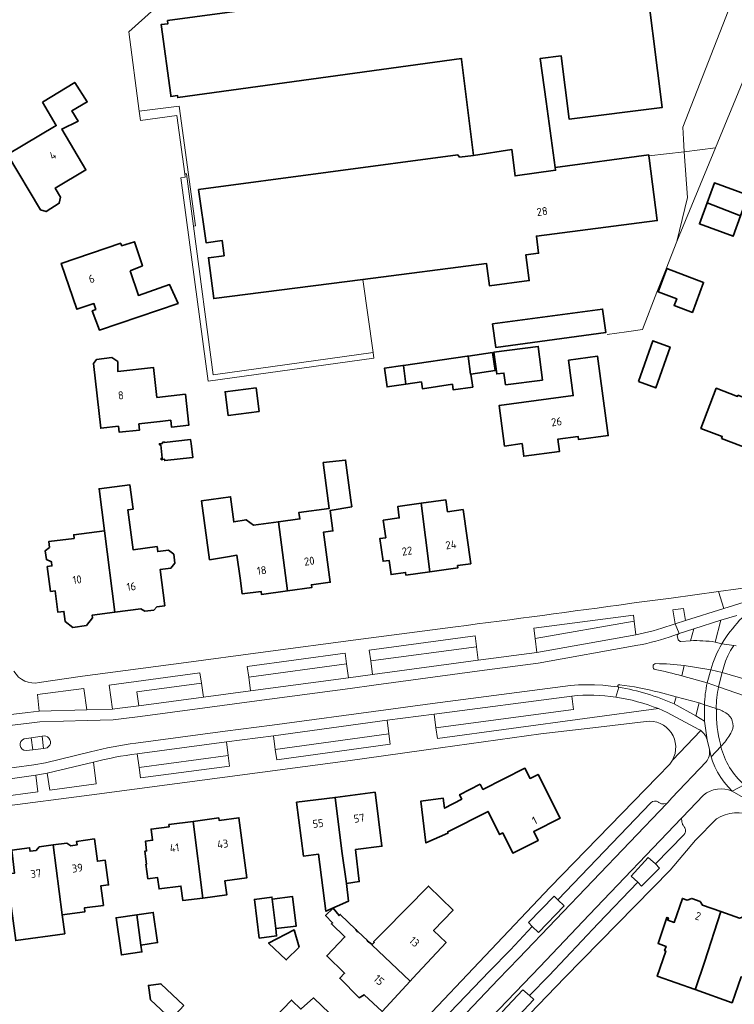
# Model space of a CAD drawing. Extents: x 152761 to 155748, y 459947 to 462743.
# Tile 129 of 256: x 154090 to 154210, y 461944 to 462110. Entities that reach past the tile are written whole.
import ezdxf
from ezdxf.enums import TextEntityAlignment as Align

# ---------------------------------------------------------------- set-up
doc = ezdxf.new("R2010")
doc.units = 0
doc.header["$LTSCALE"] = 0.75
for name, color, linetype, lineweight in [('B-RO-GR-BEPLANTING_CULTUUR_BODEMBEDEKKER-GV', 251, 'CONTINUOUS', 18), ('B-RO-IE-TERREINAFSCHEIDING_KUNSTMATIG_HEKWERK-G', 251, 'IE-TERREINAFSCHEIDING-KUNSTMATIG', 18), ('B-RO-IE-TERREINAFSCHEIDING_KUNSTMATIG_MUUR-G', 251, 'IE-TERREINAFSCHEIDING-KUNSTMATIG-DICHT', 18), ('B-RO-OG-BEBOUWING-GV', 6, 'CONTINUOUS', 35), ('B-RO-OG-BEBOUWING-T18', 1, 'CONTINUOUS', 18), ('B-RO-OG-TERREIN_CULTUURSCHEIDING-GV', 251, 'CONTINUOUS', 18), ('B-RO-VH-VERHARDING_ASFALT-GV', 251, 'CONTINUOUS', 18), ('B-RO-VH-VERHARDING_STRAATBAKSTEEN-GV', 251, 'CONTINUOUS', 18)]:
    doc.layers.add(name, color=color, linetype=linetype, lineweight=lineweight)
doc.styles.add('NLCS-ISO-M200-T18', font='NLCS-ISO.ttf', dxfattribs={"height": 0.36})
doc.linetypes.add('IE-TERREINAFSCHEIDING-KUNSTMATIG', pattern='A,4,[82,NLCS.SHX,S=0.75,R=90,X=0,Y=0],4,-2', length=10)
doc.linetypes.add('IE-TERREINAFSCHEIDING-KUNSTMATIG-DICHT', pattern='A,8,-1,[82,NLCS.SHX,S=0.75,R=90,X=0,Y=0],-1', length=10)

msp = doc.modelspace()

# ---------------------------------------------------------------- linework, layer by layer
at = {"layer": 'B-RO-GR-BEPLANTING_CULTUUR_BODEMBEDEKKER-GV', "flags": 128}
for points in [[(154196.933, 461967.91), (154195.694, 461968.978), (154192.831, 461965.865), (154193.941, 461964.828), (154194.591, 461964.153), (154197.61, 461967.208)], [(154176.148, 461957.382), (154177.228, 461956.361), (154181.527, 461960.826), (154180.494, 461961.839), (154179.827, 461962.508), (154175.504, 461958.025)], [(154175.716, 461945.736), (154174.584, 461946.724), (154171.067, 461943.021), (154172.145, 461941.984), (154172.919, 461941.378), (154176.432, 461945.048)]]:
    msp.add_lwpolyline(points, close=True, dxfattribs=at)
at = {"layer": 'B-RO-IE-TERREINAFSCHEIDING_KUNSTMATIG_HEKWERK-G', "flags": 128}
for points in [[(154215.565, 462130.269), (154212.556, 462129.932), (154213.528, 462122.719), (154201.545, 462092.019), (154201.624, 462089.999), (154201.782, 462087.85)], [(154207.057, 462088.56), (154211.637, 462099.735), (154212.061, 462100.942), (154213.853, 462106.195), (154221.4, 462125.429), (154222.016, 462129.841), (154221.924, 462130.391), (154215.565, 462130.269)], [(154200.524, 462072.784), (154207.057, 462088.56)], [(154207.057, 462088.56), (154201.782, 462087.85)], [(154201.782, 462087.85), (154195.823, 462087.199)], [(154201.782, 462087.85), (154202.345, 462080.193), (154200.524, 462072.784)], [(154200.524, 462072.784), (154198.71, 462068.145), (154197.163, 462064.249), (154194.714, 462057.937)], [(154188.764, 462057.111), (154192.028, 462057.565)]]:
    msp.add_lwpolyline(points, dxfattribs=at)
at = {"layer": 'B-RO-IE-TERREINAFSCHEIDING_KUNSTMATIG_MUUR-G', "flags": 128}
for points in [[(154125.302, 462129.506), (154126.015, 462124.18), (154108.175, 462108.07), (154109.912, 462094.744)], [(154109.912, 462094.744), (154116.672, 462095.588), (154119.429, 462075.404), (154119.054, 462075.35)], [(154109.912, 462094.744), (154110.116, 462093.175), (154116.271, 462093.976), (154117.582, 462084.152)], [(154117.582, 462084.152), (154117.656, 462083.601), (154116.913, 462083.508), (154121.53, 462049.259), (154149.458, 462053.11)], [(154117.582, 462084.152), (154117.891, 462084.167), (154119.054, 462075.35)], [(154119.054, 462075.35), (154122.358, 462050.304), (154149.324, 462054.068)], [(154147.59, 462066.394), (154149.324, 462054.068)], [(154192.028, 462057.565), (154194.714, 462057.937)], [(154149.324, 462054.068), (154149.458, 462053.11)]]:
    msp.add_lwpolyline(points, dxfattribs=at)
at = {"layer": 'B-RO-OG-BEBOUWING-GV', "flags": 128}
msp.add_lwpolyline([(154129.348, 462111.988), (154114.684, 462109.979), (154114.755, 462109.464), (154113.596, 462109.305), (154115.219, 462097.451), (154115.254, 462097.198), (154116.374, 462097.351), (154116.419, 462097.025), (154164.24, 462103.577), (154164.258, 462103.43), (154166.276, 462087.276), (154172.73, 462088.266), (154173.267, 462083.812), (154180.093, 462084.787), (154180.041, 462085.211), (154178.515, 462096.347), (154177.519, 462103.62), (154181.024, 462104.071), (154182.401, 462093.379), (154198.057, 462095.356), (154194.845, 462120.794)], dxfattribs=at)
for points in [[(154093.606, 462096.265), (154095.947, 462092.295), (154087.738, 462087.422), (154093.273, 462078.099), (154094.216, 462077.807), (154096.429, 462079.203), (154096.631, 462080.237), (154095.771, 462081.766), (154100.939, 462084.834), (154096.85, 462091.721), (154099.602, 462093.041), (154098.536, 462094.779), (154101.154, 462096.298), (154099.062, 462099.573)], [(154180.041, 462085.211), (154180.093, 462084.787), (154173.267, 462083.812), (154172.73, 462088.266), (154166.276, 462087.276), (154163.898, 462086.959), (154163.613, 462087.385), (154119.936, 462081.515), (154121.191, 462072.574), (154123.885, 462072.948), (154124.216, 462070.375), (154121.581, 462070.036), (154122.466, 462063.16), (154147.59, 462066.394), (154168.443, 462069.079), (154168.928, 462065.317), (154175.656, 462066.183), (154175.097, 462070.529), (154177.221, 462070.802), (154176.851, 462073.675), (154197.228, 462076.298), (154195.872, 462086.827), (154195.826, 462087.199), (154195.804, 462087.372)], [(154205.634, 462079.287), (154211.269, 462077.088), (154212.539, 462080.589), (154206.854, 462082.651)], [(154211.269, 462077.088), (154205.634, 462079.287), (154204.343, 462075.728), (154210.026, 462073.666)], [(154108.373, 462067.854), (154110.468, 462068.682), (154109.105, 462072.73), (154106.953, 462072.043), (154106.805, 462072.478), (154096.783, 462069.079), (154099.403, 462061.355), (154102.269, 462062.326), (154102.58, 462061.32), (154102.007, 462061.082), (154103.221, 462057.858), (154116.457, 462062.339), (154115.037, 462065.517), (154109.791, 462063.675)], [(154198.816, 462068.205), (154197.353, 462064.302), (154200.499, 462063.123), (154200.068, 462061.975), (154203.153, 462060.818), (154205.047, 462065.87)], [(154169.476, 462058.88), (154170.01, 462054.916), (154188.543, 462057.414), (154188.008, 462061.378)], [(154194.084, 462049.165), (154196.97, 462048.112), (154199.377, 462054.991), (154196.49, 462056.039)], [(154154.471, 462051.882), (154154.873, 462048.737), (154157.47, 462049.115), (154157.636, 462047.975), (154162.716, 462048.714), (154162.855, 462047.761), (154166.116, 462048.236), (154165.794, 462050.443), (154165.738, 462050.436), (154165.338, 462053.462), (154165.207, 462053.443)], [(154165.338, 462053.462), (154165.738, 462050.436), (154165.794, 462050.443), (154169.89, 462051.039), (154169.45, 462054.06)], [(154171.63, 462048.647), (154177.873, 462049.437), (154177.159, 462055.084), (154169.7, 462054.14), (154170.165, 462050.462), (154171.381, 462050.615)], [(154182.273, 462052.785), (154183.078, 462046.818), (154170.574, 462045.132), (154171.493, 462038.319), (154174.437, 462038.716), (154174.724, 462036.582), (154180.771, 462037.398), (154180.489, 462039.485), (154183.896, 462039.945), (154183.97, 462039.399), (154188.965, 462040.072), (154187.161, 462053.444)], [(154113.421, 462042.445), (154115.219, 462042.647), (154115.347, 462041.515), (154118.299, 462041.847), (154117.713, 462047.037), (154112.911, 462046.493), (154112.342, 462051.531), (154106.335, 462050.851), (154106.309, 462052.537), (154105.283, 462053.241), (154102.696, 462052.884), (154102.196, 462052.194), (154103.424, 462041.319), (154106.425, 462041.657), (154106.542, 462040.624), (154109.97, 462041.01), (154109.853, 462042.043), (154113.369, 462042.439)], [(154154.873, 462048.737), (154154.471, 462051.882), (154154.328, 462051.861), (154151.242, 462051.412), (154151.698, 462048.276)], [(154130.105, 462044.142), (154129.6, 462048.116), (154124.401, 462047.455), (154124.906, 462043.481)], [(154208.053, 462039.592), (154217.811, 462035.87), (154220.585, 462043.144), (154210.828, 462046.867), (154210.757, 462046.681), (154207.16, 462048.054), (154204.576, 462041.281), (154208.174, 462039.909)], [(154113.814, 462038.967), (154113.837, 462038.758), (154113.32, 462038.7), (154113.344, 462038.491), (154113.543, 462038.514), (154113.798, 462036.248), (154113.6, 462036.226), (154113.623, 462036.017), (154114.19, 462036.081), (154114.214, 462035.862), (154118.915, 462036.392), (154118.975, 462036.398), (154118.647, 462038.766), (154118.575, 462039.403), (154114.133, 462038.902), (154114.122, 462039.002)], [(154134.917, 462013.911), (154138.994, 462014.464), (154138.929, 462014.943), (154142.111, 462015.375), (154140.971, 462023.786), (154142.573, 462024.015), (154142.085, 462027.429), (154145.745, 462028.081), (154145.596, 462029.198), (154144.697, 462035.958), (154140.937, 462035.539), (154141.929, 462027.766), (154136.813, 462027.1), (154136.993, 462026.048), (154133.379, 462025.566)], [(154104.042, 462024.012), (154105.801, 462010.307), (154110.217, 462010.892), (154110.877, 462010.468), (154112.368, 462010.651), (154112.909, 462011.239), (154114.213, 462011.407), (154113.426, 462017.509), (154115.269, 462017.747), (154115.93, 462018.599), (154115.738, 462020.094), (154114.878, 462020.758), (154113.038, 462020.521), (154112.929, 462021.365), (154108.889, 462020.844), (154108.019, 462027.592), (154108.874, 462027.702), (154108.349, 462031.769), (154103.14, 462031.107)], [(154134.917, 462013.911), (154133.379, 462025.566), (154129.153, 462025.003), (154127.937, 462025.895), (154125.856, 462025.544), (154125.316, 462029.76), (154120.424, 462029.085), (154121.774, 462019.166), (154124.801, 462019.652), (154126.39, 462019.907), (154126.914, 462016.045), (154127.273, 462013.4), (154130.456, 462013.831), (154130.526, 462013.315)], [(154157.432, 462028.682), (154153.477, 462028.119), (154153.752, 462026.192), (154151.046, 462025.806), (154151.465, 462022.868), (154150.469, 462022.726), (154151.015, 462018.892), (154152.02, 462019.035), (154152.359, 462016.66), (154154.808, 462017.009), (154154.872, 462016.562), (154158.906, 462017.137)], [(154157.432, 462028.682), (154158.906, 462017.137), (154163.622, 462017.809), (154163.571, 462018.17), (154165.79, 462018.486), (154164.489, 462027.619), (154161.875, 462027.246), (154161.586, 462029.274)], [(154104.042, 462024.012), (154098.876, 462023.355), (154098.952, 462022.754), (154094.682, 462022.212), (154094.806, 462021.235), (154094.079, 462020.684), (154094.268, 462019.196), (154095.113, 462018.814), (154095.203, 462018.11), (154094.417, 462018.01), (154094.975, 462013.825), (154095.735, 462013.922), (154096.191, 462010.329), (154097.217, 462010.46), (154097.453, 462008.731), (154098.721, 462007.76), (154101.029, 462008.067), (154102.024, 462009.354), (154101.979, 462009.8), (154105.801, 462010.307)], [(154167.398, 461981.331), (154163.903, 461979.576), (154164.279, 461978.827), (154161.376, 461977.294), (154161.133, 461978.997), (154157.376, 461978.457), (154158.247, 461971.448), (154161.942, 461973.078), (154161.915, 461973.321), (154168.7, 461976.757), (154170.654, 461972.866), (154171.177, 461973.129), (154172.884, 461969.73), (154177.161, 461971.878), (154176.407, 461973.38), (154180.842, 461975.607), (154177.134, 461982.989), (154175.781, 461982.31), (154174.92, 461984.024), (154167.833, 461980.465)], [(154142.926, 461979.13), (154136.444, 461978.306), (154137.599, 461969.221), (154140.136, 461969.544), (154141.383, 461959.952), (154145.194, 461961.655), (154144.843, 461964.601), (154144.086, 461970.046)], [(154144.843, 461964.601), (154147.006, 461964.951), (154146.386, 461970.338), (154150.813, 461970.901), (154149.658, 461979.986), (154142.926, 461979.13), (154144.086, 461970.046)], [(154118.993, 461975.084), (154120.649, 461962.17), (154124.666, 461962.698), (154124.353, 461965.079), (154128.045, 461965.565), (154126.715, 461975.681), (154123.367, 461975.24), (154123.313, 461975.652)], [(154120.649, 461962.17), (154118.993, 461975.084), (154114.934, 461974.55), (154114.983, 461974.179), (154111.929, 461973.777), (154112.177, 461971.895), (154110.957, 461971.735), (154111.172, 461970.099), (154110.845, 461970.056), (154111.133, 461967.865), (154111.054, 461967.854), (154111.376, 461965.405), (154113.002, 461965.62), (154113.254, 461963.706), (154116.95, 461964.193), (154117.275, 461961.726)], [(154096.946, 461959.357), (154095.391, 461971.116), (154093.059, 461970.798), (154092.538, 461970.183), (154091.513, 461970.045), (154091.433, 461970.63), (154088.428, 461970.221), (154088.424, 461970.223), (154088.897, 461966.339), (154087.591, 461966.163), (154089.119, 461955.011), (154097.372, 461956.142)], [(154095.391, 461971.116), (154096.946, 461959.357), (154100.772, 461959.863), (154100.69, 461960.493), (154103.889, 461960.924), (154103.446, 461964.195), (154104.752, 461964.372), (154104.188, 461968.54), (154102.881, 461968.363), (154102.373, 461972.113), (154099.363, 461971.705), (154099.443, 461971.119), (154098.389, 461970.982), (154097.724, 461971.434)], [(154149.185, 461954.357), (154149.123, 461954.292), (154155.579, 461948.133), (154156.053, 461948.645), (154161.646, 461954.684), (154159.524, 461956.719), (154162.821, 461960.096), (154158.7, 461964.169), (154151.215, 461956.597), (154149.424, 461954.785), (154149.515, 461954.701)], [(154132.944, 461957.046), (154132.324, 461961.992), (154132.27, 461962.316), (154129.324, 461961.938), (154130.16, 461955.425), (154133.079, 461955.775)], [(154132.324, 461961.992), (154132.944, 461957.046), (154136.377, 461957.451), (154135.729, 461962.451)], [(154207.958, 461959.885), (154204.869, 461960.948), (154204.456, 461961.61), (154203.034, 461962.1), (154202.28, 461961.831), (154201.476, 461962.107), (154200.09, 461958.063), (154198.981, 461958.444), (154199.101, 461958.819), (154198.855, 461958.899), (154197.374, 461954.501), (154198.726, 461954.025), (154198.471, 461953.303), (154198.67, 461953.226), (154197.223, 461948.992), (154203.616, 461946.732), (154203.714, 461947.015), (154205.173, 461951.347)], [(154109.52, 461959.348), (154106.025, 461958.846), (154106.923, 461952.58), (154110.378, 461953.076), (154110.21, 461954.25)], [(154109.52, 461959.348), (154110.21, 461954.25), (154113.001, 461954.65), (154112.27, 461959.742)], [(154155.579, 461948.133), (154149.123, 461954.292), (154149.185, 461954.357), (154148.32, 461954.963), (154148.37, 461955.011), (154146.784, 461956.525), (154146.722, 461956.46), (154146.422, 461956.87), (154143.808, 461959.392), (154143.608, 461959.212), (154142.579, 461960.432), (154141.335, 461959.206), (154142.51, 461957.987), (154142.297, 461957.81), (154144.585, 461955.614), (154141.519, 461952.41), (154144.54, 461949.505), (154143.713, 461948.641), (154146.961, 461945.361), (154147.802, 461945.877), (154150.88, 461943.06)], [(154207.958, 461959.885), (154205.173, 461951.347), (154203.714, 461947.015), (154203.616, 461946.732), (154209.826, 461944.536), (154211.363, 461948.882), (154211.566, 461948.81), (154211.824, 461949.54), (154213.177, 461949.061), (154214.635, 461953.183), (154215.797, 461952.772), (154217.006, 461956.673), (154214.486, 461957.542), (154214.517, 461957.63), (154213.708, 461957.911), (154213.278, 461958.585), (154211.863, 461959.071), (154211.112, 461958.8)], [(154136.857, 461953.9), (154136.015, 461956.791), (154131.728, 461954.579), (154134.695, 461951.738)], [(154117.449, 461944.039), (154113.585, 461947.716), (154111.477, 461947.446), (154111.801, 461945.04), (154115.3, 461941.769)], [(154131.093, 461940.277), (154139.894, 461931.763), (154141.832, 461933.796), (154141.339, 461934.268), (154144.151, 461937.208), (154142.937, 461938.369), (154144.734, 461940.136), (154144.609, 461940.255), (154139.356, 461945.278), (154139.279, 461945.351), (154137.228, 461943.494), (154137.182, 461943.452), (154135.651, 461944.916), (154135.577, 461944.986), (154132.71, 461941.958)]]:
    msp.add_lwpolyline(points, close=True, dxfattribs=at)
at = {"layer": 'B-RO-OG-TERREIN_CULTUURSCHEIDING-GV', "flags": 128}
for points in [[(154201.968, 462008.93), (154201.646, 462010.95), (154199.87, 462010.7), (154200.227, 462008.343)], [(154193.206, 462009.807), (154176.423, 462007.634), (154176.662, 462005.899), (154193.334, 462008.825)], [(154148.681, 462003.911), (154148.944, 462002.12), (154166.762, 462004.502), (154166.744, 462004.522), (154166.51, 462006.311)], [(154128.366, 461999.394), (154144.866, 462001.608), (154144.627, 462003.411), (154128.109, 462001.163)], [(154104.865, 461998.048), (154105.41, 461994.005), (154106.637, 461994.152), (154109.837, 461994.546), (154109.539, 461996.878), (154120.403, 461998.363), (154120.159, 462000.085)], [(154101.084, 461993.898), (154100.6, 461997.486), (154092.753, 461996.452), (154093.059, 461993.665)], [(154133.087, 461985.438), (154152.195, 461988.061), (154152.237, 461988.067), (154152.013, 461989.802), (154132.844, 461987.213)], [(154125.129, 461984.4), (154124.911, 461986.167), (154109.908, 461984.144), (154110.147, 461982.392)], [(154102.662, 461981.408), (154102.199, 461985.042), (154094.418, 461983.187), (154094.848, 461980.361)], [(154092.465, 461982.843), (154085.73, 461981.933), (154083.926, 461981.689), (154084.314, 461978.943), (154086.096, 461979.177), (154092.807, 461980.059)]]:
    msp.add_lwpolyline(points, close=True, dxfattribs=at)
msp.add_lwpolyline([(154182.827, 461996.201), (154183.132, 461993.912), (154159.93, 461990.822), (154160.175, 461989.05), (154197.428, 461994.07)], dxfattribs=at)
at = {"layer": 'B-RO-OG-TERREIN_CULTUURSCHEIDING-GV'}
for points in [[(154190.254, 461995.999, 0.0589707), (154182.827, 461996.201)], [(154197.428, 461994.07, 0.058972), (154190.254, 461995.999)]]:
    msp.add_lwpolyline(points, format="xyb", dxfattribs=at)
at = {"layer": 'B-RO-VH-VERHARDING_ASFALT-GV', "flags": 128}
for points in [[(154214.153, 462014.685), (154207.552, 462013.78), (154208.435, 462010.939), (154215.157, 462013.028), (154219.605, 462014.659), (154221.661, 462015.413)], [(154199.87, 462010.7), (154201.646, 462010.95), (154201.968, 462008.93), (154208.435, 462010.939), (154207.552, 462013.78), (154199.569, 462012.685), (154198.201, 462012.497), (154194.162, 462012.034), (154192.942, 462011.83), (154192.588, 462011.771)], [(154211.083, 462008.953), (154212.49, 462010.217), (154213.976, 462011.386), (154215.537, 462012.456), (154217.163, 462013.42), (154218.85, 462014.276), (154219.605, 462014.659), (154215.157, 462013.028), (154208.435, 462010.939), (154201.968, 462008.93), (154200.227, 462008.343), (154200.892, 462006.737), (154203.372, 462007.523), (154207.948, 462008.974), (154210.659, 462009.781)], [(154199.391, 462008.08), (154200.227, 462008.343), (154199.87, 462010.7)], [(154088.765, 461993.14), (154091.13, 461993.436), (154093.059, 461993.665), (154092.753, 461996.452), (154100.6, 461997.486), (154101.084, 461993.898), (154105.41, 461994.005), (154104.865, 461998.048), (154120.159, 462000.085), (154120.403, 461998.363), (154120.727, 461996.006), (154128.656, 461997.086), (154128.366, 461999.394), (154128.109, 462001.163), (154144.627, 462003.411), (154144.866, 462001.608), (154145.212, 461999.273), (154149.239, 461999.811), (154148.944, 462002.12), (154148.681, 462003.911), (154166.51, 462006.311), (154166.744, 462004.522), (154166.762, 462004.502), (154167.024, 462002.216), (154176.908, 462003.545), (154176.662, 462005.899), (154176.423, 462007.634), (154193.206, 462009.807), (154193.334, 462008.825), (154193.637, 462006.516)], [(154206.997, 462005.292), (154207.948, 462008.974), (154203.372, 462007.523), (154202.824, 462005.516)], [(154210.659, 462009.781), (154207.948, 462008.974), (154206.997, 462005.292), (154208.116, 462005.01)], [(154163.215, 462007.861), (154147.25, 462005.795), (154130.363, 462003.547), (154117.847, 462001.825), (154100.371, 461999.532), (154093.081, 461998.462)], [(154199.994, 462006.384), (154200.892, 462006.737), (154200.227, 462008.343), (154199.391, 462008.08)], [(154201.215, 462005.37), (154202.824, 462005.516), (154203.372, 462007.523), (154200.892, 462006.737)], [(154193.637, 462006.516), (154176.908, 462003.545), (154167.024, 462002.216), (154149.239, 461999.811), (154145.212, 461999.273), (154128.656, 461997.086), (154120.727, 461996.006), (154109.837, 461994.546), (154106.637, 461994.152), (154105.41, 461994.005), (154101.084, 461993.898), (154093.059, 461993.665), (154091.13, 461993.436), (154088.765, 461993.14), (154084.326, 461992.55), (154077.786, 461991.68), (154074.302, 461991.183), (154061.663, 461988.299), (154049.532, 461986.705)], [(154200.892, 462006.737), (154199.994, 462006.384)], [(154200.613, 462006.145), (154200.752, 462005.659)], [(154200.752, 462005.659), (154200.613, 462006.145)], [(154202.824, 462005.516), (154201.215, 462005.37)], [(154193.952, 462004.744), (154177.148, 462001.761), (154167.265, 462000.432), (154149.477, 461998.027), (154145.449, 461997.489), (154128.895, 461995.302), (154120.968, 461994.222), (154110.057, 461992.759), (154106.854, 461992.365), (154105.54, 461992.208), (154101.136, 461992.099), (154093.191, 461991.868), (154091.348, 461991.649), (154088.989, 461991.354), (154084.562, 461990.765), (154078.023, 461989.896), (154074.702, 461989.428), (154061.981, 461986.525), (154049.819, 461984.928)], [(154049.819, 461984.928), (154061.981, 461986.525), (154074.702, 461989.428), (154078.023, 461989.896), (154084.562, 461990.765), (154088.989, 461991.354), (154091.348, 461991.649), (154093.191, 461991.868), (154101.136, 461992.099), (154105.54, 461992.208), (154106.854, 461992.365), (154110.057, 461992.759), (154120.968, 461994.222), (154128.895, 461995.302), (154145.449, 461997.489), (154149.477, 461998.027), (154167.265, 462000.432), (154177.148, 462001.761), (154193.952, 462004.744)], [(154206.247, 462000.603), (154208.175, 462000.175), (154208.419, 462001.135), (154208.739, 462002.072), (154209.132, 462002.98), (154209.596, 462003.855), (154210.128, 462004.69), (154208.116, 462005.01)], [(154208.116, 462005.01), (154206.997, 462005.292)], [(154208.116, 462005.01), (154210.128, 462004.69), (154210.502, 462004.631)], [(154210.502, 462004.631), (154210.128, 462004.69), (154209.596, 462003.855), (154209.132, 462002.98), (154208.739, 462002.072), (154208.419, 462001.135), (154208.175, 462000.175), (154212.601, 461998.873)], [(154201.348, 461999.583), (154201.777, 462001.324)], [(154201.777, 462001.324), (154206.247, 462000.603)], [(154205.654, 461998.401), (154201.348, 461999.583)], [(154212.601, 461998.873), (154208.175, 462000.175), (154207.571, 461997.739), (154211.909, 461996.241)], [(154109.358, 461988.247), (154124.39, 461990.278), (154132.298, 461991.3), (154151.467, 461993.889), (154159.364, 461994.93), (154182.592, 461997.986), (154183.951, 461998.071), (154185.312, 461998.102), (154186.673, 461998.08), (154188.032, 461998.005), (154189.387, 461997.876), (154190.635, 461997.757)], [(154190.635, 461997.757), (154189.387, 461997.876), (154188.032, 461998.005), (154186.673, 461998.08), (154185.312, 461998.102), (154183.951, 461998.071), (154182.592, 461997.986), (154159.364, 461994.93), (154151.467, 461993.889), (154132.298, 461991.3), (154124.39, 461990.278), (154109.358, 461988.247)], [(154190.254, 461995.999), (154190.736, 461997.694)], [(154190.736, 461997.694), (154190.254, 461995.999)], [(154207.571, 461997.739), (154205.654, 461998.401)], [(154211.909, 461996.241), (154207.571, 461997.739)], [(154109.569, 461986.459), (154124.631, 461988.494), (154132.539, 461989.516), (154151.708, 461992.105), (154159.599, 461993.145), (154182.827, 461996.201)], [(154200.095, 461994.87), (154200.422, 461996.078), (154197.524, 461996.821)], [(154197.524, 461996.821), (154200.422, 461996.078), (154204.262, 461995.03), (154205.204, 461994.719)], [(154197.428, 461994.07), (154160.175, 461989.05), (154159.93, 461990.822), (154159.599, 461993.145), (154151.708, 461992.105), (154152.013, 461989.802), (154152.237, 461988.067), (154152.195, 461988.061), (154133.087, 461985.438), (154132.844, 461987.213), (154132.539, 461989.516), (154124.631, 461988.494), (154124.911, 461986.167), (154125.129, 461984.4), (154110.147, 461982.392), (154109.908, 461984.144), (154109.569, 461986.459)], [(154197.428, 461994.07), (154198.884, 461993.44), (154204.237, 461990.577)], [(154204.237, 461990.577), (154198.884, 461993.44), (154197.428, 461994.07)], [(154205.613, 461988.81), (154205.201, 461991.94), (154203.704, 461992.857), (154200.095, 461994.87)], [(154207.19, 461993.816), (154207.181, 461994.09), (154205.204, 461994.719), (154205.201, 461991.94), (154205.613, 461988.81), (154206.006, 461987.163), (154206.306, 461985.973), (154207.949, 461987.707), (154207.867, 461988.063)], [(154205.204, 461994.719), (154207.181, 461994.09)], [(154207.181, 461994.09), (154207.19, 461993.816)], [(153968.506, 461938.722), (153970.922, 461940.274), (153986.875, 461947.906), (154000, 461954.43), (154010.287, 461959.543), (154022.135, 461964.673), (154032.416, 461968.184), (154039.762, 461970.315), (154049.231, 461972.49), (154051.251, 461972.862), (154076.159, 461976.185), (154086.314, 461977.508), (154101.913, 461979.54), (154145.056, 461985.285), (154160.698, 461987.442), (154177.599, 461989.807), (154186.396, 461990.815), (154195.33, 461991.925)], [(154090.547, 461988.991), (154091.729, 461989.152), (154093.571, 461989.408)], [(154091.988, 461987.13), (154091.729, 461989.152), (154090.547, 461988.991)], [(154093.571, 461989.408), (154093.796, 461987.378)], [(154199.78, 461985.393), (154204.57, 461990.368)], [(154204.57, 461990.368), (154199.78, 461985.393)], [(154206.006, 461987.163), (154205.613, 461988.81)], [(154093.796, 461987.378), (154091.988, 461987.13), (154090.858, 461987)], [(154090.858, 461987), (154091.988, 461987.13)], [(154209.879, 461980.171), (154209.167, 461980.894), (154208.513, 461981.671), (154207.921, 461982.495), (154207.395, 461983.364), (154206.938, 461984.27), (154206.552, 461985.209), (154206.306, 461985.973), (154206.006, 461987.163)], [(154207.949, 461987.707), (154206.306, 461985.973), (154206.552, 461985.209), (154206.938, 461984.27), (154207.395, 461983.364), (154207.921, 461982.495), (154208.513, 461981.671), (154209.167, 461980.894), (154209.879, 461980.171)], [(154207.867, 461988.063), (154207.949, 461987.707), (154208.207, 461987.979)], [(154208.207, 461987.979), (154207.949, 461987.707)], [(154083.697, 461983.474), (154085.494, 461983.717), (154092.153, 461984.616), (154094.106, 461984.96), (154101.732, 461986.78)], [(154101.732, 461986.78), (154094.106, 461984.96), (154092.153, 461984.616), (154085.494, 461983.717), (154083.697, 461983.474)], [(154083.926, 461981.689), (154085.73, 461981.933), (154092.465, 461982.843), (154094.418, 461983.187), (154102.199, 461985.042)], [(154102.199, 461985.042), (154102.662, 461981.408), (154094.848, 461980.361), (154094.418, 461983.187), (154092.465, 461982.843), (154092.807, 461980.059), (154086.096, 461979.177), (154084.314, 461978.943), (154083.926, 461981.689)], [(154199.34, 461984.743), (154197.249, 461982.582), (154179.19, 461964.008), (154157.284, 461940.887), (154138.437, 461921.68), (154117.701, 461899.205)], [(154205.464, 461985.084), (154199.697, 461979.042), (154199.022, 461978.254), (154198.842, 461978.066), (154173.916, 461952.035), (154170.428, 461948.42), (154159.809, 461937.29), (154158.158, 461935.559), (154157.768, 461935.151), (154152.575, 461929.647), (154143.667, 461920.32), (154137.666, 461914.073)], [(154197.416, 461978.316), (154197.515, 461978.242), (154197.62, 461978.177), (154197.73, 461978.123), (154197.845, 461978.079), (154197.964, 461978.045), (154198.086, 461978.024), (154198.209, 461978.013), (154198.332, 461978.014), (154198.842, 461978.066), (154199.022, 461978.254), (154199.697, 461979.042), (154205.464, 461985.084)], [(154211.883, 461981.263), (154209.879, 461980.171), (154217.249, 461975.901), (154222.519, 461972.848)], [(154209.879, 461980.171), (154211.883, 461981.263)], [(154137.666, 461914.073), (154136.675, 461913.041), (154133.85, 461910.06), (154125.484, 461901.387), (154125.341, 461901.239), (154122.192, 461897.923), (154124.678, 461895.431), (154127.217, 461898.175), (154129.33, 461900.359), (154129.556, 461900.595), (154147.116, 461918.951), (154154.061, 461926.229), (154162.202, 461934.735), (154169.154, 461941.977), (154177.43, 461950.569), (154185.734, 461959.359), (154201.337, 461975.623), (154201.452, 461975.743), (154205.012, 461979.512)], [(154205.012, 461979.512), (154201.452, 461975.743), (154201.337, 461975.623), (154201.362, 461975.08), (154201.381, 461974.946), (154201.412, 461974.814), (154201.454, 461974.686), (154201.508, 461974.562), (154201.573, 461974.444), (154201.648, 461974.332), (154201.733, 461974.227), (154201.793, 461974.15), (154201.845, 461974.069), (154201.89, 461973.982), (154201.926, 461973.892), (154201.954, 461973.799), (154201.973, 461973.704), (154201.984, 461973.607), (154201.985, 461973.51), (154201.977, 461973.413), (154201.961, 461973.318), (154201.936, 461973.224), (154201.902, 461973.133), (154201.86, 461973.045), (154201.688, 461972.811), (154196.933, 461967.91), (154197.61, 461967.208), (154194.591, 461964.153), (154193.941, 461964.828), (154187.279, 461957.884), (154178.985, 461949.138), (154175.716, 461945.736), (154176.432, 461945.048), (154172.919, 461941.378)], [(154216.207, 461974.94), (154216.496, 461974.794), (154217.249, 461975.901), (154209.879, 461980.171)], [(154156.635, 461937.012), (154158.289, 461938.739), (154168.926, 461949.843), (154172.469, 461953.433), (154176.148, 461957.382), (154175.504, 461958.025), (154179.827, 461962.508), (154180.494, 461961.839), (154196.131, 461978.223)], [(154125.491, 461890.115), (154125.631, 461889.962), (154157.937, 461924.193), (154181.625, 461948.806), (154199.412, 461966.87), (154203.698, 461971.94), (154207.238, 461975.491)]]:
    msp.add_lwpolyline(points, dxfattribs=at)
at = {"layer": 'B-RO-VH-VERHARDING_ASFALT-GV'}
for points in [[(154192.588, 462011.771, -0.0016369), (154163.215, 462007.861)], [(154208.116, 462005.01, -0.0460019), (154211.083, 462008.953)], [(154211.083, 462008.953, 0.0460019), (154208.116, 462005.01)], [(154193.637, 462006.516, 0.0382431), (154199.391, 462008.08)], [(154199.391, 462008.08, -0.0382431), (154193.637, 462006.516)], [(154199.994, 462006.384, -0.0383572), (154193.952, 462004.744)], [(154193.952, 462004.744, 0.0383572), (154199.994, 462006.384)], [(154200.892, 462006.737, 0.326693), (154200.613, 462006.145)], [(154200.613, 462006.145, -0.326693), (154200.892, 462006.737)], [(154200.752, 462005.659, 0.1703247), (154201.215, 462005.37)], [(154201.215, 462005.37, -0.1703247), (154200.752, 462005.659)], [(154206.997, 462005.292, 0.0431259), (154202.824, 462005.516)], [(154202.824, 462005.516, -0.0431259), (154206.997, 462005.292)], [(154206.247, 462000.603, -0.0601817), (154208.116, 462005.01)], [(154208.116, 462005.01, 0.0601817), (154206.247, 462000.603)], [(154093.081, 461998.462, -0.3252254), (154088.797, 462000.385)], [(154196.991, 462001.653, 0.8748873), (154196.894, 462000.662)], [(154196.894, 462000.662, -0.8748873), (154196.991, 462001.653)], [(154196.894, 462000.662, -0.0298495), (154201.348, 461999.583)], [(154201.348, 461999.583, 0.0298495), (154196.894, 462000.662)], [(154201.777, 462001.324, 0.0332086), (154196.991, 462001.653)], [(154196.991, 462001.653, -0.0332086), (154201.777, 462001.324)], [(154190.734, 461998.106, 0.5531985), (154190.635, 461997.757)], [(154190.635, 461997.757, -0.5531985), (154190.734, 461998.106)], [(154190.635, 461997.757, 0.1469311), (154190.736, 461997.694)], [(154190.736, 461997.694, -0.1469311), (154190.635, 461997.757)], [(154190.837, 461998.11, 0.097321), (154190.734, 461998.106)], [(154190.734, 461998.106, -0.097321), (154190.837, 461998.11)], [(154190.736, 461997.694, -0.0587387), (154200.095, 461994.87)], [(154200.095, 461994.87, 0.0587387), (154190.736, 461997.694)], [(154197.524, 461996.821, 0.0333487), (154190.837, 461998.11)], [(154190.837, 461998.11, -0.0333487), (154197.524, 461996.821)], [(154205.204, 461994.719, -0.0570452), (154205.654, 461998.401)], [(154205.654, 461998.401, 0.0570452), (154205.204, 461994.719)], [(154207.181, 461994.09, -0.0657526), (154207.571, 461997.739)], [(154207.571, 461997.739, 0.0657526), (154207.181, 461994.09)], [(154182.827, 461996.201, -0.0589707), (154190.254, 461995.999)], [(154190.254, 461995.999, -0.058972), (154197.428, 461994.07)], [(154207.19, 461993.816, 0.0721396), (154207.867, 461988.063)], [(154207.867, 461988.063, -0.0721396), (154207.19, 461993.816)], [(154207.475, 461993.996, 0.4279868), (154207.19, 461993.816)], [(154207.19, 461993.816, -0.4279868), (154207.475, 461993.996)], [(154209.19, 461993.085, 0.064732), (154207.475, 461993.996)], [(154207.475, 461993.996, -0.064732), (154209.19, 461993.085)], [(154209.974, 461991.577, 0.1752693), (154209.19, 461993.085)], [(154209.19, 461993.085, -0.1752693), (154209.974, 461991.577)], [(154195.33, 461991.925, -0.6169994), (154199.78, 461985.393)], [(154204.237, 461990.577, -0.033163), (154204.57, 461990.368)], [(154204.57, 461990.368, 0.033163), (154204.237, 461990.577)], [(154209.61, 461989.916, 0.1756731), (154209.974, 461991.577)], [(154209.974, 461991.577, -0.1756731), (154209.61, 461989.916)], [(154090.547, 461988.991, 0.8714205), (154090.858, 461987)], [(154090.858, 461987, -0.8714205), (154090.547, 461988.991)], [(154093.796, 461987.378, 1.2477428), (154093.571, 461989.408)], [(154093.571, 461989.408, -1.2477428), (154093.796, 461987.378)], [(154204.57, 461990.368, -0.1779591), (154205.613, 461988.81)], [(154205.613, 461988.81, 0.1779591), (154204.57, 461990.368)], [(154208.207, 461987.979, 0.0623102), (154209.61, 461989.916)], [(154209.61, 461989.916, -0.0623102), (154208.207, 461987.979)], [(154101.732, 461986.78, -0.0363405), (154109.358, 461988.247)], [(154109.358, 461988.247, 0.0363405), (154101.732, 461986.78)], [(154205.464, 461985.084, 0.2222875), (154206.006, 461987.163)], [(154206.006, 461987.163, -0.2222875), (154205.464, 461985.084)], [(154207.949, 461987.707, 0.1549232), (154211.883, 461981.263)], [(154211.883, 461981.263, -0.1549232), (154207.949, 461987.707)], [(154102.199, 461985.042, -0.0362447), (154109.569, 461986.459)], [(154109.569, 461986.459, 0.0362447), (154102.199, 461985.042)], [(154199.78, 461985.393, -0.0438241), (154199.34, 461984.743)], [(154209.879, 461980.171, 0.2722305), (154205.012, 461979.512)], [(154205.012, 461979.512, -0.2722305), (154209.879, 461980.171)], [(154196.131, 461978.223, -0.3525412), (154197.416, 461978.316)], [(154207.238, 461975.491, -0.2408962), (154213.415, 461976.059)]]:
    msp.add_lwpolyline(points, format="xyb", dxfattribs=at)
at = {"layer": 'B-RO-VH-VERHARDING_ASFALT-GV', "flags": 128}
for points in [[(154206.247, 462000.603), (154201.777, 462001.324), (154201.348, 461999.583), (154205.654, 461998.401)], [(154205.654, 461998.401), (154207.571, 461997.739), (154208.175, 462000.175), (154206.247, 462000.603)], [(154200.095, 461994.87), (154203.704, 461992.857), (154204.262, 461995.03), (154200.422, 461996.078)], [(154203.704, 461992.857), (154205.201, 461991.94), (154205.204, 461994.719), (154204.262, 461995.03)], [(154091.729, 461989.152), (154091.988, 461987.13), (154093.796, 461987.378), (154093.571, 461989.408)]]:
    msp.add_lwpolyline(points, close=True, dxfattribs=at)
at = {"layer": 'B-RO-VH-VERHARDING_STRAATBAKSTEEN-GV', "flags": 128}
for points in [[(154176.662, 462005.899), (154176.908, 462003.545), (154193.637, 462006.516), (154193.334, 462008.825)], [(154167.024, 462002.216), (154166.762, 462004.502), (154148.944, 462002.12), (154149.239, 461999.811)], [(154144.866, 462001.608), (154128.366, 461999.394), (154128.656, 461997.086), (154145.212, 461999.273)], [(154120.403, 461998.363), (154109.539, 461996.878), (154109.837, 461994.546), (154120.727, 461996.006)], [(154159.93, 461990.822), (154183.132, 461993.912), (154182.827, 461996.201), (154159.599, 461993.145)], [(154151.708, 461992.105), (154132.539, 461989.516), (154132.844, 461987.213), (154152.013, 461989.802)], [(154124.911, 461986.167), (154124.631, 461988.494), (154109.569, 461986.459), (154109.908, 461984.144)]]:
    msp.add_lwpolyline(points, close=True, dxfattribs=at)
for points in [[(154172.469, 461953.433), (154168.926, 461949.843), (154158.289, 461938.739), (154159.809, 461937.29), (154170.428, 461948.42), (154173.916, 461952.035), (154198.842, 461978.066), (154198.332, 461978.014), (154198.209, 461978.013), (154198.086, 461978.024), (154197.964, 461978.045), (154197.845, 461978.079), (154197.73, 461978.123), (154197.62, 461978.177), (154197.515, 461978.242), (154197.416, 461978.316)], [(154196.131, 461978.223), (154180.494, 461961.839), (154181.527, 461960.826), (154177.228, 461956.361), (154176.148, 461957.382), (154172.469, 461953.433)], [(154171.067, 461943.021), (154174.584, 461946.724), (154175.716, 461945.736), (154178.985, 461949.138), (154187.279, 461957.884), (154193.941, 461964.828), (154192.831, 461965.865), (154195.694, 461968.978), (154196.933, 461967.91), (154201.688, 461972.811), (154201.86, 461973.045), (154201.902, 461973.133), (154201.936, 461973.224), (154201.961, 461973.318), (154201.977, 461973.413), (154201.985, 461973.51), (154201.984, 461973.607), (154201.973, 461973.704), (154201.954, 461973.799), (154201.926, 461973.892), (154201.89, 461973.982), (154201.845, 461974.069), (154201.793, 461974.15), (154201.733, 461974.227), (154201.648, 461974.332), (154201.573, 461974.444), (154201.508, 461974.562), (154201.454, 461974.686), (154201.412, 461974.814), (154201.381, 461974.946), (154201.362, 461975.08), (154201.337, 461975.623), (154185.734, 461959.359), (154177.43, 461950.569), (154169.154, 461941.977)]]:
    msp.add_lwpolyline(points, dxfattribs=at)
at = {"layer": 'B-RO-VH-VERHARDING_STRAATBAKSTEEN-GV'}
msp.add_lwpolyline([(154197.416, 461978.316, 0.3525412), (154196.131, 461978.223)], format="xyb", dxfattribs=at)

# ---------------------------------------------------------------- texts
at = {"layer": 'B-RO-OG-BEBOUWING-T18', "style": 'NLCS-ISO-M200-T18'}
for s, rotation, p in [('4', 30.7, (154095.342, 462087.284)), ('28', 7.4, (154177.826, 462077.834)), ('6', 18.7, (154101.884, 462066.493)), ('8', 6.4, (154106.824, 462046.86)), ('26', 7.7, (154180.258, 462042.402)), ('24', 8.1, (154162.453, 462021.683)), ('22', 8.1, (154155.061, 462020.629)), ('20', 7.8, (154138.58, 462018.932)), ('18', 7.7, (154130.567, 462017.357)), ('10', 7.6, (154099.453, 462015.808)), ('16', 7.7, (154108.583, 462014.643)), ('55', 7.2, (154140.065, 461974.734)), ('57', 7.2, (154146.981, 461975.613)), ('1', 26.7, (154176.548, 461975.244)), ('43', 7.5, (154123.989, 461971.287)), ('41', 7.5, (154115.859, 461970.637)), ('37', 7.6, (154092.495, 461966.275)), ('39', 7.6, (154099.494, 461967.216)), ('2', 341.1, (154204.097, 461959.133)), ('13', 317.2, (154156.297, 461954.796)), ('15', 317.2, (154150.323, 461948.345))]:
    msp.add_text(s, height=1.35, rotation=rotation, dxfattribs=at).set_placement(p, align=Align.MIDDLE)

doc.saveas('drawing.dxf')
